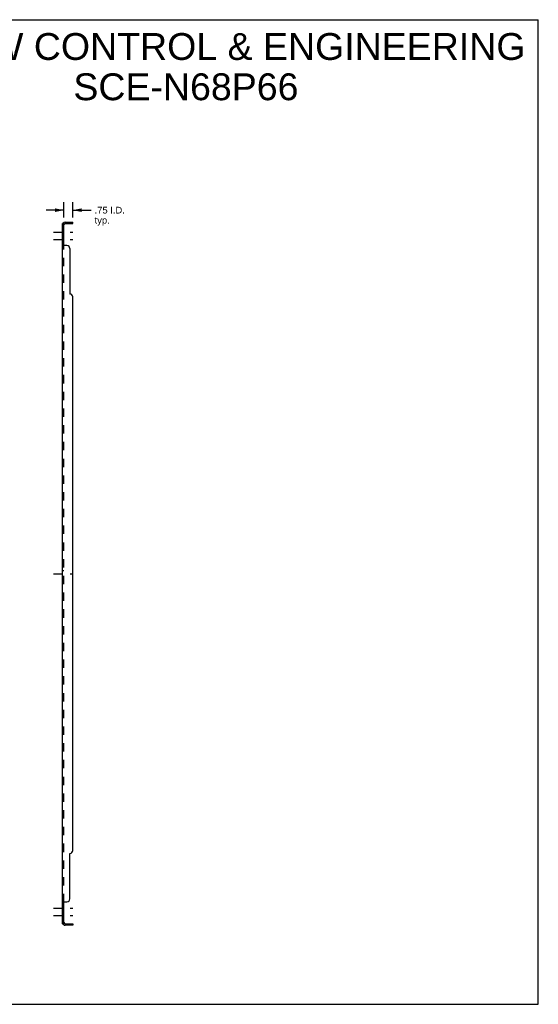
# Model space of a CAD drawing. Header units: inches. Extents: x 0 to 130, y 0 to 84.
# Tile 2 of 2: x 85 to 130, y 0 to 84. Entities that reach past the tile are written whole.
import ezdxf

# ---------------------------------------------------------------- set-up
doc = ezdxf.new("R2010")
doc.units = ezdxf.units.IN
doc.header["$LTSCALE"] = 7.134538
doc.header["$MEASUREMENT"] = 0
doc.linetypes.add('DASHED', pattern=[0.2, 0.1, -0.1])
doc.linetypes.add('HIDDEN', pattern=[0.2, 0.1, -0.1])
doc.layers.get('0').update_dxf_attribs({"linetype": 'CONTINUOUS'})
for name, color, linetype in [('21_WIDE_OR_GREATER', 7, 'CONTINUOUS'), ('DEFAULT_2', 8, 'HIDDEN'), ('DIMENSIONS', 7, 'CONTINUOUS')]:
    doc.layers.add(name, color=color, linetype=linetype)
doc.styles.get("Standard").update_dxf_attribs({"font": 'arial.ttf'})
doc.dimstyles.new('DIMSTYLE_1', dxfattribs={"dimtxt": 0.572289, "dimasz": 0.763052, "dimexe": 0.09, "dimexo": 0.07, "dimgap": 0.0375, "dimtad": 0, "dimtih": 1, "dimtoh": 1, "dimzin": 4, "dimdsep": 46, "dimtxsty": 'Standard', "dimblk": '_FILLED', "dimblk1": '_FILLED', "dimblk2": '_FILLED', "dimcen": 0.09, "dimadec": 3, "dimazin": 1, "dimtfac": 1, "dimtdec": 3, "dimtofl": 0, "dimtmove": 0, "dimatfit": 3, "dimldrblk": '_FILLED', "dimfxl": 0, "dimtolj": 1, "dimtzin": 4, "dimarcsym": 0})

# ---------------------------------------------------------------- blocks, each defined once
blk = doc.blocks.new('_FILLED')
at = {"color": 0, "linetype": 'ByBlock'}
blk.add_solid([(0, 0), (-1, 0.2), (-1, -0.2)], dxfattribs=at)
blk = doc.blocks.new('*D14')
at = {"layer": '21_WIDE_OR_GREATER', "color": 2, "linetype": 'Continuous'}
for p, q in [((89.27, 67.083), (89.27, 68.386)), ((90.02, 67.083), (90.02, 68.386)), ((89.27, 67.699), (87.744, 67.699)), ((90.02, 67.699), (91.596, 67.699))]:
    blk.add_line(p, q, dxfattribs=at)
at = {"layer": '21_WIDE_OR_GREATER', "color": 2, "linetype": 'Continuous', "xscale": 0.7630522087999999, "yscale": 0.7630522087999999, "zscale": 0.7630522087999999}
blk.add_blockref('_FILLED', (89.27, 67.699), dxfattribs=at)
at = {"layer": '21_WIDE_OR_GREATER', "color": 2, "linetype": 'Continuous', "xscale": 0.7630522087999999, "yscale": 0.7630522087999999, "zscale": 0.7630522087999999, "rotation": 180}
blk.add_blockref('_FILLED', (90.02, 67.699), dxfattribs=at)
at = {"layer": '21_WIDE_OR_GREATER', "color": 2, "linetype": 'Continuous', "insert": (91.882, 67.986), "char_height": 0.5723, "width": 2.57211, "attachment_point": 1, "line_spacing_factor": 0.9}
blk.add_mtext('.75 I.D.\\Ptyp.', dxfattribs=at)

msp = doc.modelspace()

# ---------------------------------------------------------------- linework, layer by layer
at = {"color": 7, "linetype": 'Continuous'}
for p, q in [((0, 83.936), (129.719, 83.936)), ((129.719, 0), (129.719, 83.936)), ((89.27, 66.549), (89.145, 66.549)), ((89.199, 66.587), (89.246, 66.549)), ((89.27, 64.709), (89.27, 66.549)), ((89.382, 66.549), (90.02, 66.549)), ((89.77, 66.549), (89.77, 66.674)), ((90.02, 66.549), (90.02, 66.674)), ((89.27, 64.709), (89.145, 64.709)), ((89.27, 8.701), (89.145, 8.701)), ((89.27, 6.861), (89.27, 8.701)), ((89.27, 6.861), (89.145, 6.861)), ((89.199, 6.822), (89.246, 6.861)), ((89.382, 6.861), (90.02, 6.861)), ((89.77, 6.861), (89.77, 6.736)), ((90.02, 6.861), (90.02, 6.736)), ((0, 0), (129.719, 0))]:
    msp.add_line(p, q, dxfattribs=at)
at = {"color": 3, "linetype": 'Continuous'}
for p, q in [((89.145, 6.861), (89.145, 66.549)), ((89.382, 66.674), (90.02, 66.674)), ((89.52, 64.674), (89.199, 64.674)), ((89.77, 64.424), (89.77, 60.549)), ((90.02, 13.111), (90.02, 60.299)), ((89.77, 8.986), (89.77, 12.861)), ((89.199, 8.736), (89.52, 8.736)), ((90.02, 6.736), (89.382, 6.736))]:
    msp.add_line(p, q, dxfattribs=at)
at = {"color": 2, "linetype": 'DASHED'}
for p, q in [((88.382, 65.83), (90.033, 65.83)), ((88.382, 65.211), (90.033, 65.211)), ((88.382, 36.705), (90.033, 36.705)), ((88.382, 8.198), (90.033, 8.198)), ((88.382, 7.58), (90.033, 7.58))]:
    msp.add_line(p, q, dxfattribs=at)
at = {"color": 3, "linetype": 'Continuous'}
for points in [[(89.167, 66.569), (89.164, 66.567), (89.161, 66.566), (89.158, 66.564), (89.155, 66.563), (89.152, 66.561), (89.15, 66.559), (89.148, 66.557), (89.147, 66.555), (89.146, 66.553), (89.145, 66.552), (89.145, 66.55), (89.145, 66.549)], [(89.199, 66.587), (89.197, 66.585), (89.194, 66.583), (89.191, 66.581), (89.188, 66.579), (89.185, 66.577), (89.182, 66.575), (89.178, 66.573), (89.174, 66.572), (89.167, 66.569)], [(89.178, 64.684), (89.171, 64.688), (89.167, 64.689), (89.164, 64.691), (89.161, 64.692), (89.158, 64.694), (89.155, 64.695), (89.152, 64.697), (89.15, 64.699), (89.148, 64.701), (89.147, 64.703), (89.146, 64.704), (89.145, 64.706), (89.145, 64.707), (89.145, 64.709)], [(89.199, 64.674), (89.197, 64.675), (89.194, 64.677), (89.191, 64.678), (89.188, 64.68), (89.185, 64.681), (89.182, 64.683), (89.178, 64.684)], [(89.171, 8.722), (89.167, 8.721), (89.164, 8.719), (89.161, 8.717), (89.158, 8.716), (89.155, 8.714), (89.152, 8.713), (89.15, 8.711), (89.148, 8.709), (89.147, 8.707), (89.146, 8.705), (89.145, 8.704), (89.145, 8.702), (89.145, 8.701)], [(89.199, 8.736), (89.197, 8.734), (89.194, 8.733), (89.191, 8.731), (89.188, 8.73), (89.185, 8.728), (89.182, 8.727), (89.178, 8.725), (89.171, 8.722)], [(89.174, 6.838), (89.167, 6.841), (89.164, 6.842), (89.161, 6.844), (89.158, 6.845), (89.155, 6.847), (89.152, 6.849), (89.15, 6.851), (89.148, 6.852), (89.147, 6.854), (89.146, 6.856), (89.145, 6.858), (89.145, 6.86), (89.145, 6.861)], [(89.199, 6.822), (89.197, 6.825), (89.194, 6.827), (89.191, 6.829), (89.188, 6.831), (89.185, 6.833), (89.182, 6.834), (89.178, 6.836), (89.174, 6.838)]]:
    msp.add_lwpolyline(points, dxfattribs=at)
at = {"color": 7, "linetype": 'Continuous'}
for points in [[(89.275, 66.536), (89.273, 66.539), (89.272, 66.541), (89.271, 66.543), (89.27, 66.545)], [(89.284, 66.525), (89.282, 66.527), (89.28, 66.529), (89.278, 66.531), (89.276, 66.534), (89.275, 66.536)], [(89.295, 66.508), (89.296, 66.508), (89.296, 66.509), (89.296, 66.51), (89.295, 66.511), (89.295, 66.512), (89.294, 66.513), (89.293, 66.515), (89.292, 66.516), (89.291, 66.518), (89.289, 66.519), (89.288, 66.521), (89.284, 66.525)], [(89.28, 64.696), (89.278, 64.697), (89.276, 64.699), (89.275, 64.7), (89.273, 64.702), (89.272, 64.703), (89.271, 64.705), (89.27, 64.706), (89.27, 64.707), (89.27, 64.709)], [(89.295, 64.674), (89.296, 64.675), (89.296, 64.677), (89.296, 64.679), (89.295, 64.68), (89.295, 64.682), (89.294, 64.683), (89.293, 64.685), (89.292, 64.686), (89.291, 64.688), (89.289, 64.689), (89.288, 64.691), (89.286, 64.692), (89.284, 64.693), (89.28, 64.696)], [(89.284, 8.716), (89.28, 8.714), (89.278, 8.712), (89.276, 8.711), (89.275, 8.709), (89.273, 8.708), (89.272, 8.706), (89.271, 8.705), (89.27, 8.704), (89.27, 8.702), (89.27, 8.701)], [(89.295, 8.736), (89.296, 8.734), (89.296, 8.733), (89.296, 8.731), (89.295, 8.729), (89.295, 8.728), (89.294, 8.726), (89.293, 8.725), (89.292, 8.723), (89.291, 8.722), (89.289, 8.72), (89.288, 8.719), (89.286, 8.718), (89.284, 8.716)], [(89.275, 6.873), (89.273, 6.871), (89.272, 6.869), (89.271, 6.867), (89.27, 6.865)], [(89.288, 6.888), (89.284, 6.885), (89.282, 6.883), (89.28, 6.88), (89.278, 6.878), (89.276, 6.876), (89.275, 6.873)], [(89.295, 6.902), (89.296, 6.901), (89.296, 6.9), (89.296, 6.9), (89.295, 6.899), (89.295, 6.898), (89.294, 6.896), (89.293, 6.895), (89.292, 6.894), (89.291, 6.892), (89.289, 6.89), (89.288, 6.888)]]:
    msp.add_lwpolyline(points, dxfattribs=at)
at = {"color": 3, "linetype": 'Continuous'}
for centre, radius, start, end in [((89.382, 66.437), 0.237, 90, 140.56585), ((89.52, 64.424), 0.25, 0, 90), ((89.77, 60.299), 0.25, 0, 90), ((89.77, 13.111), 0.25, 270, 360), ((89.52, 8.986), 0.25, 270, 360), ((89.382, 6.973), 0.237, 219.43415, 270)]:
    msp.add_arc(centre, radius, start, end, dxfattribs=at)
at = {"color": 7, "linetype": 'Continuous'}
for centre, start, end in [((89.382, 66.437), 90, 180), ((89.382, 6.973), 180, 270)]:
    msp.add_arc(centre, 0.112, start, end, dxfattribs=at)
at = {"layer": 'DEFAULT_2', "color": 8, "linetype": 'HIDDEN'}
for p, q in [((89.21, 66.549), (89.21, 66.549)), ((89.246, 66.549), (89.295, 66.508)), ((89.27, 66.528), (89.27, 66.529)), ((89.274, 66.526), (89.274, 66.526)), ((89.27, 66.08), (89.145, 66.08)), ((89.27, 65.58), (89.145, 65.58)), ((89.27, 65.352), (89.145, 65.352)), ((89.27, 65.071), (89.145, 65.071)), ((89.27, 8.701), (89.27, 64.709)), ((89.272, 64.703), (89.271, 64.705)), ((89.27, 36.955), (89.145, 36.955)), ((89.27, 36.455), (89.145, 36.455)), ((89.145, 8.704), (89.145, 8.702)), ((89.272, 8.706), (89.271, 8.705)), ((89.296, 8.731), (89.295, 8.729)), ((89.27, 8.339), (89.145, 8.339)), ((89.27, 8.058), (89.145, 8.058)), ((89.27, 7.83), (89.145, 7.83)), ((89.27, 7.33), (89.145, 7.33)), ((89.246, 6.861), (89.295, 6.902))]:
    msp.add_line(p, q, dxfattribs=at)
for points in [[(89.213, 66.549), (89.213, 66.549), (89.212, 66.549), (89.212, 66.549), (89.211, 66.549), (89.211, 66.549), (89.21, 66.549), (89.21, 66.549), (89.21, 66.549)], [(89.21, 66.549), (89.21, 66.549), (89.21, 66.549), (89.211, 66.549), (89.211, 66.549), (89.211, 66.548), (89.212, 66.548), (89.213, 66.548), (89.213, 66.548), (89.214, 66.548), (89.214, 66.548), (89.215, 66.548), (89.216, 66.548), (89.217, 66.548), (89.217, 66.547), (89.218, 66.547), (89.219, 66.547), (89.219, 66.547), (89.22, 66.547), (89.221, 66.547), (89.222, 66.546), (89.222, 66.546), (89.223, 66.546), (89.224, 66.546), (89.225, 66.546), (89.226, 66.546), (89.226, 66.545), (89.227, 66.545), (89.228, 66.545), (89.229, 66.545), (89.23, 66.544), (89.231, 66.544), (89.231, 66.544), (89.232, 66.544), (89.233, 66.543), (89.234, 66.543), (89.235, 66.543), (89.236, 66.543), (89.237, 66.542), (89.238, 66.542), (89.239, 66.542), (89.24, 66.541), (89.241, 66.541), (89.241, 66.541), (89.242, 66.54), (89.243, 66.54), (89.244, 66.539), (89.245, 66.539), (89.247, 66.539), (89.248, 66.538), (89.249, 66.538), (89.25, 66.538), (89.251, 66.537), (89.252, 66.537), (89.253, 66.536), (89.254, 66.536), (89.255, 66.535), (89.256, 66.535), (89.256, 66.535), (89.257, 66.534), (89.258, 66.534), (89.259, 66.533), (89.26, 66.533), (89.261, 66.533), (89.262, 66.532), (89.262, 66.532), (89.263, 66.531), (89.264, 66.531), (89.265, 66.531), (89.265, 66.53), (89.266, 66.53), (89.267, 66.53), (89.268, 66.529), (89.268, 66.529), (89.269, 66.528), (89.27, 66.528), (89.27, 66.528), (89.271, 66.527), (89.271, 66.527), (89.272, 66.527), (89.273, 66.526), (89.273, 66.526), (89.273, 66.526), (89.274, 66.526), (89.274, 66.526)], [(89.27, 66.545), (89.27, 66.547), (89.27, 66.549)], [(89.274, 66.526), (89.274, 66.526), (89.273, 66.526), (89.273, 66.526), (89.273, 66.526), (89.273, 66.526), (89.272, 66.527), (89.272, 66.527), (89.271, 66.527), (89.271, 66.528), (89.27, 66.528)], [(89.15, 64.699), (89.148, 64.701), (89.147, 64.703), (89.146, 64.704), (89.145, 64.706), (89.145, 64.707)], [(89.271, 64.705), (89.27, 64.706), (89.27, 64.707)], [(89.295, 64.68), (89.295, 64.682), (89.294, 64.683), (89.293, 64.685), (89.292, 64.686)], [(89.148, 8.709), (89.147, 8.707), (89.146, 8.705)], [(89.271, 8.705), (89.27, 8.704), (89.27, 8.702)], [(89.295, 8.728), (89.294, 8.726), (89.293, 8.725), (89.292, 8.723)], [(89.274, 6.884), (89.274, 6.884), (89.274, 6.884), (89.274, 6.884), (89.273, 6.884), (89.273, 6.884), (89.273, 6.883), (89.272, 6.883), (89.272, 6.883), (89.271, 6.882), (89.271, 6.882), (89.27, 6.882), (89.27, 6.881), (89.269, 6.881), (89.268, 6.881), (89.268, 6.88), (89.267, 6.88), (89.266, 6.88), (89.266, 6.879), (89.265, 6.879), (89.264, 6.879), (89.264, 6.878), (89.263, 6.878), (89.262, 6.878), (89.261, 6.877), (89.261, 6.877), (89.26, 6.877), (89.259, 6.876), (89.258, 6.876), (89.258, 6.875), (89.257, 6.875), (89.256, 6.875), (89.255, 6.874), (89.254, 6.874), (89.253, 6.874), (89.253, 6.873), (89.252, 6.873), (89.251, 6.873), (89.25, 6.872), (89.249, 6.872), (89.248, 6.871), (89.247, 6.871), (89.246, 6.871), (89.245, 6.87), (89.244, 6.87), (89.243, 6.87), (89.242, 6.869), (89.241, 6.869), (89.24, 6.868), (89.239, 6.868), (89.238, 6.868), (89.237, 6.867), (89.235, 6.867), (89.234, 6.867), (89.233, 6.866), (89.232, 6.866), (89.231, 6.866), (89.23, 6.865), (89.229, 6.865), (89.228, 6.865), (89.227, 6.864), (89.226, 6.864), (89.225, 6.864), (89.224, 6.864), (89.223, 6.863), (89.222, 6.863), (89.221, 6.863), (89.22, 6.863), (89.219, 6.862), (89.218, 6.862), (89.217, 6.862), (89.216, 6.862), (89.215, 6.862), (89.214, 6.862), (89.213, 6.861), (89.212, 6.861), (89.212, 6.861), (89.211, 6.861), (89.211, 6.861), (89.21, 6.861), (89.21, 6.861)], [(89.21, 6.861), (89.21, 6.861), (89.211, 6.861), (89.211, 6.861), (89.212, 6.861), (89.212, 6.861), (89.213, 6.861)], [(89.21, 6.861), (89.21, 6.861), (89.21, 6.861), (89.21, 6.861)], [(89.27, 6.881), (89.27, 6.881), (89.271, 6.882), (89.271, 6.882), (89.272, 6.883), (89.272, 6.883), (89.273, 6.883), (89.273, 6.883), (89.273, 6.884), (89.273, 6.884), (89.274, 6.884), (89.274, 6.884)], [(89.27, 6.865), (89.27, 6.863), (89.27, 6.861)]]:
    msp.add_lwpolyline(points, dxfattribs=at)
for centre, start, end in [((89.382, 66.437), 140.56585, 180), ((89.382, 6.973), 180, 219.43415)]:
    msp.add_arc(centre, 0.237, start, end, dxfattribs=at)

# ---------------------------------------------------------------- texts
at = {"layer": 'DIMENSIONS', "color": 2, "linetype": 'Continuous', "insert": (99.667, 82.796), "char_height": 2.28916, "width": 57.8161, "attachment_point": 2, "line_spacing_factor": 0.9}
msp.add_mtext('SAGINAW CONTROL & ENGINEERING\\PSCE-N68P66', dxfattribs=at)

# ---------------------------------------------------------------- dimensions: what is measured, and where the dimension line sits
at = {"layer": '21_WIDE_OR_GREATER', "color": 2, "linetype": 'Continuous'}
dim = msp.add_linear_dim(base=(90.02, 67.699), p1=(89.27, 68.456), p2=(90.02, 68.456), text='<> I.D.\\Ptyp.', dimstyle='DIMSTYLE_1', dxfattribs=at)
dim.commit()
dim.dimension.update_dxf_attribs({"geometry": '*D14', "text_midpoint": (93.168, 67.27), "dimtype": 160})

doc.saveas('drawing.dxf')
